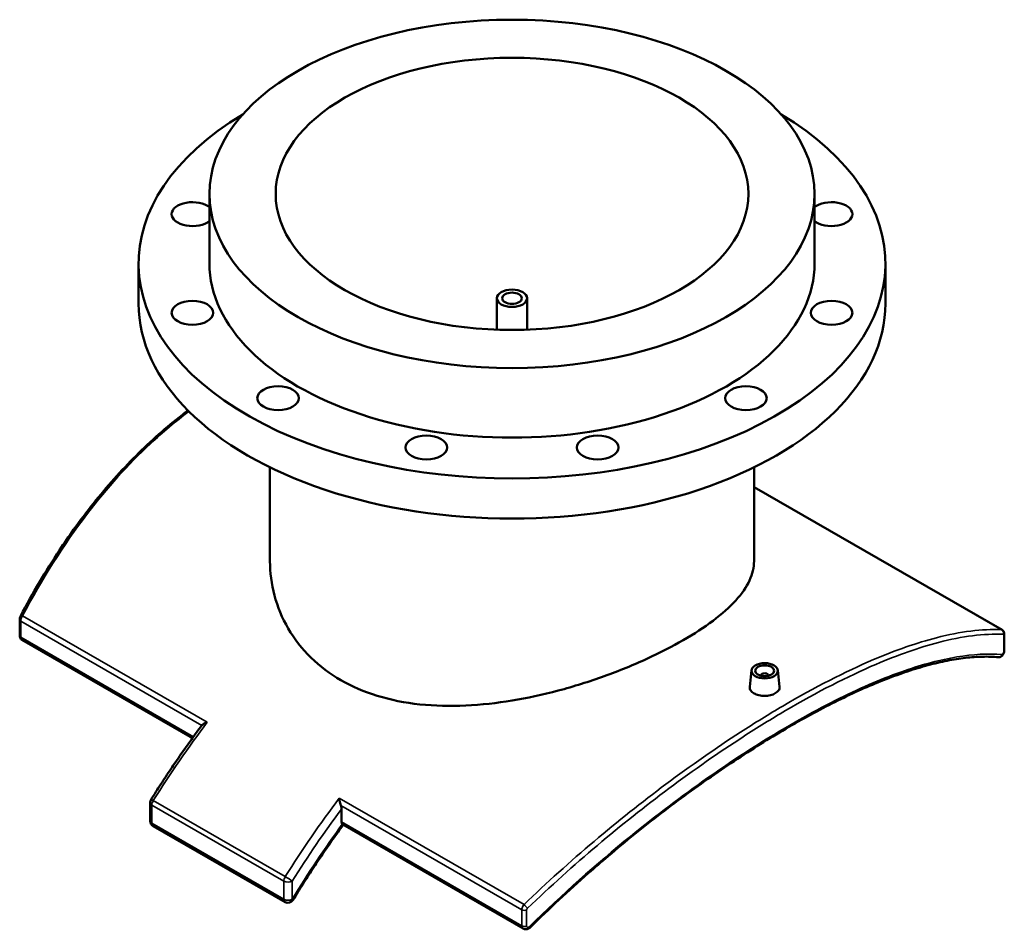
# Model space of a CAD drawing. Header units: millimetres. Extents: x -263 to 1367, y -1057 to 1215.
# Tile 8 of 8: x 846 to 1367, y 734 to 1215. Entities that reach past the tile are written whole.
import ezdxf

# ---------------------------------------------------------------- set-up
doc = ezdxf.new("R2010")
doc.units = ezdxf.units.MM
doc.layers.add('Visible (ANSI)', color=7, linetype='Continuous', lineweight=50)
doc.layers.add('Visible Narrow (ANSI)', color=7, linetype='Continuous', lineweight=35)

msp = doc.modelspace()

# ---------------------------------------------------------------- linework, layer by layer
at = {"layer": 'Visible (ANSI)'}
for p, q in [((946.495, 1085.916), (946.495, 1122.705)), ((1266.495, 1085.916), (1266.495, 1122.705)), ((908.995, 1064.659), (908.995, 1085.916)), ((1303.995, 1064.659), (1303.995, 1085.916)), ((1098.495, 1050.87), (1098.495, 1067.521)), ((1114.495, 1050.87), (1114.495, 1067.521)), ((978.495, 928.411), (978.495, 978.046)), ((1234.495, 928.411), (1234.495, 978.046)), ((1234.495, 967.638), (1365.698, 892.083)), ((846.106, 897.522), (846.106, 889.016)), ((937.487, 834.847), (847.291, 886.787)), ((1366.883, 889.854), (1366.883, 881.348)), ((1233.151, 870.712), (1232.222, 862.044)), ((1247.124, 870.712), (1248.055, 862.035)), ((1238.138, 867.824), (1238.138, 868.01)), ((1242.138, 867.824), (1242.138, 868.01)), ((915.113, 791.086), (915.113, 800.696)), ((1016.338, 797.337), (1016.338, 790.509)), ((916.691, 788.356), (986.482, 748.166)), ((1112.45, 734.092), (1016.952, 789.086))]:
    msp.add_line(p, q, dxfattribs=at)
for centre, start, end in [((918.263, 800.696), 148.0118, 180), ((918.263, 791.086), 180, 240.06401), ((988.054, 750.895), 240.06401, 328.8252)]:
    msp.add_arc(centre, 3.15, start, end, dxfattribs=at)
for centre, major_axis in [((1106.495, 1122.705), (-160, 0)), ((1106.495, 1122.705), (-125, 0)), ((1106.495, 1067.521), (-8, 0)), ((1106.495, 1067.521), (-5.2, 0)), ((937.457, 1059.833), (-11, 0)), ((1275.532, 1059.833), (-11, 0)), ((982.751, 1014.656), (-11, 0)), ((1230.238, 1014.656), (-11, 0)), ((1061.201, 988.574), (-11, 0)), ((1151.788, 988.574), (-11, 0)), ((1240.138, 870.463), (-7, 0)), ((1240.138, 870.463), (-5, 0))]:
    msp.add_ellipse(centre, major_axis=major_axis, ratio=0.5758617, dxfattribs=at)
for centre, major_axis, ratio, start_param, end_param in [((1106.495, 1085.916), (-197.5, 0), 0.5758617, 5.5175539, 10.1904093), ((937.457, 1111.998), (-11, 0), 0.5758617, 3.7482695, 8.8181012), ((1275.532, 1111.998), (11, 0), 0.5758617, 3.7482695, 8.8181012), ((1106.495, 1085.916), (-160, 0), 0.5758617, 0, 3.1415927), ((1106.495, 1064.659), (-197.5, 0), 0.5758617, 0, 3.1415927), ((1240.138, 868.01), (-2, 0), 0.5758617, 2.9729035, 6.4518745), ((1018.566, 791.792), (-1.572, -2.73), 0.5780931, 5.4958534, 6.090213)]:
    msp.add_ellipse(centre, major_axis=major_axis, ratio=ratio, start_param=start_param, end_param=end_param, dxfattribs=at)
for points, knots in [([(935.111, 1008.137), (934.131, 1007.402), (933.155, 1006.657), (927.944, 1002.619), (923.776, 999.165), (915.595, 991.94), (911.582, 988.168), (903.724, 980.322), (899.878, 976.249), (892.361, 967.82), (888.69, 963.464), (881.529, 954.491), (878.04, 949.873), (872.097, 941.581), (869.602, 937.959), (863.498, 928.746), (859.954, 923.075), (853.108, 911.477), (849.805, 905.55), (846.623, 899.51)], [22.2402186, 22.2402186, 22.2402186, 22.2402186, 22.6733918, 22.6733918, 24.5628411, 24.5628411, 26.4522904, 26.4522904, 28.3417398, 28.3417398, 30.2311891, 30.2311891, 32.1206384, 32.1206384, 33.5377254, 33.5377254, 35.6633559, 35.6633559, 37.7889864, 37.7889864, 37.7889864, 37.7889864]), ([(978.495, 928.411), (978.495, 922.506), (979.251, 916.382), (982.451, 904.31), (984.894, 898.365), (991.387, 887.232), (995.443, 882.037), (1004.866, 872.833), (1010.234, 868.826), (1021.736, 862.203), (1028.218, 859.385), (1042.283, 855.063), (1049.866, 853.556), (1065.63, 851.873), (1073.824, 851.692), (1090.27, 852.45), (1098.522, 853.386), (1114.46, 856.014), (1122.709, 857.8), (1139.158, 862.165), (1147.357, 864.743), (1163.128, 870.425), (1170.714, 873.534), (1184.779, 879.985), (1191.258, 883.327), (1202.75, 889.945), (1208.117, 893.424), (1217.542, 900.5), (1221.6, 904.097), (1228.096, 911.238), (1230.54, 914.789), (1233.739, 921.738), (1234.495, 925.138), (1234.495, 928.411)], [29.2612577, 29.2612577, 29.2612577, 29.2612577, 31.7011362, 31.7011362, 34.1410147, 34.1410147, 36.5808933, 36.5808933, 39.0207718, 39.0207718, 41.4606503, 41.4606503, 43.9005289, 43.9005289, 46.3404074, 46.3404074, 48.780286, 48.780286, 51.2180039, 51.2180039, 53.6557218, 53.6557218, 56.0934398, 56.0934398, 58.5311577, 58.5311577, 60.9688756, 60.9688756, 63.4065936, 63.4065936, 65.8443115, 65.8443115, 68.2820295, 68.2820295, 68.2820295, 68.2820295]), ([(846.623, 899.51), (846.56, 899.391), (846.502, 899.269), (846.399, 899.021), (846.352, 898.895), (846.27, 898.637), (846.234, 898.506), (846.174, 898.238), (846.15, 898.101), (846.116, 897.819), (846.106, 897.674), (846.106, 897.522)], [0, 0, 0, 0, 0.02314838, 0.02314838, 0.04629677, 0.04629677, 0.06944515, 0.06944515, 0.09259353, 0.09259353, 0.11574192, 0.11574192, 0.11574192, 0.11574192]), ([(1365.698, 892.083), (1365.908, 891.962), (1366.088, 891.811), (1366.388, 891.485), (1366.502, 891.31), (1366.673, 890.978), (1366.731, 890.821), (1366.815, 890.526), (1366.841, 890.388), (1366.875, 890.125), (1366.882, 890), (1366.883, 889.871), (1366.883, 889.862), (1366.883, 889.854)], [0.02475076, 0.02475076, 0.02475076, 0.02475076, 0.041611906, 0.041611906, 0.059810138, 0.059810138, 0.078008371, 0.078008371, 0.096206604, 0.096206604, 0.114404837, 0.114404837, 0.115741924, 0.115741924, 0.115741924, 0.115741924]), ([(846.106, 889.016), (846.106, 888.897), (846.112, 888.773), (846.143, 888.512), (846.167, 888.375), (846.246, 888.083), (846.301, 887.927), (846.465, 887.598), (846.574, 887.423), (846.873, 887.083), (847.065, 886.917), (847.291, 886.787)], [0, 0, 0, 0, 0.018197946, 0.018197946, 0.036395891, 0.036395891, 0.054593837, 0.054593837, 0.072791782, 0.072791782, 0.090989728, 0.090989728, 0.090989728, 0.090989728]), ([(1366.883, 881.348), (1366.883, 881.016), (1366.838, 880.715), (1366.698, 880.135), (1366.602, 879.858), (1366.358, 879.324), (1366.213, 879.068), (1365.842, 878.572), (1365.624, 878.327), (1365.163, 878.013), (1365.021, 877.931), (1364.608, 877.753), (1364.299, 877.667), (1363.874, 877.667), (1363.811, 877.669), (1363.747, 877.674)], [0, 0, 0, 0, 0.05049297, 0.05049297, 0.10098594, 0.10098594, 0.15147892, 0.15147892, 0.20197189, 0.20197189, 0.220526, 0.220526, 0.24782772, 0.24782772, 0.25246486, 0.25246486, 0.25246486, 0.25246486]), ([(1363.747, 877.674), (1361.041, 877.899), (1358.234, 877.978), (1352.421, 877.846), (1349.415, 877.635), (1343.202, 876.921), (1339.996, 876.419), (1333.391, 875.126), (1329.991, 874.335), (1323.003, 872.466), (1319.415, 871.388), (1312.06, 868.95), (1308.293, 867.59), (1300.588, 864.594), (1296.651, 862.957), (1288.619, 859.413), (1284.525, 857.506), (1276.193, 853.429), (1271.956, 851.259), (1263.354, 846.667), (1258.99, 844.244), (1250.152, 839.155), (1245.679, 836.489), (1236.643, 830.924), (1232.08, 828.025), (1222.885, 822.007), (1218.253, 818.888), (1208.942, 812.442), (1204.262, 809.114), (1194.878, 802.263), (1190.173, 798.739), (1180.759, 791.508), (1176.05, 787.8), (1166.651, 780.214), (1161.961, 776.334), (1153.789, 769.406), (1150.299, 766.392), (1141.613, 758.75), (1136.438, 754.07), (1126.193, 744.533), (1121.122, 739.677), (1116.118, 734.739)], [0, 0, 0, 0, 1.8822503, 1.8822503, 3.7645005, 3.7645005, 5.6467508, 5.6467508, 7.529001, 7.529001, 9.4112513, 9.4112513, 11.2935016, 11.2935016, 13.1757518, 13.1757518, 15.0580021, 15.0580021, 16.9402523, 16.9402523, 18.8225026, 18.8225026, 20.7047529, 20.7047529, 22.5870031, 22.5870031, 24.4692534, 24.4692534, 26.3515037, 26.3515037, 28.2337539, 28.2337539, 30.1160042, 30.1160042, 31.9982544, 31.9982544, 33.4099421, 33.4099421, 35.5274737, 35.5274737, 37.6450052, 37.6450052, 37.6450052, 37.6450052]), ([(1234.526, 858.488), (1233.822, 858.893), (1233.212, 859.411), (1232.403, 860.552), (1232.205, 861.174), (1232.206, 861.852), (1232.212, 861.948), (1232.222, 862.044)], [2.39026779, 2.39026779, 2.39026779, 2.39026779, 2.6890871, 2.6890871, 2.98790641, 2.98790641, 3.03648461, 3.03648461, 3.03648461, 3.03648461]), ([(1248.054, 862.035), (1248.064, 861.942), (1248.069, 861.85), (1248.068, 861.195), (1247.869, 860.594), (1247.058, 859.484), (1246.447, 858.975), (1245.039, 858.164), (1244.147, 857.808), (1242.194, 857.326), (1241.132, 857.201), (1239.14, 857.18), (1238.078, 857.284), (1236.123, 857.735), (1235.231, 858.082), (1234.526, 858.488)], [5.3299141, 5.3299141, 5.3299141, 5.3299141, 5.3781742, 5.3781742, 5.6769218, 5.6769218, 5.9756695, 5.9756695, 6.2744171, 6.2744171, 6.5731647, 6.5731647, 6.871984, 6.871984, 7.1708034, 7.1708034, 7.1708034, 7.1708034]), ([(915.591, 802.365), (917.283, 805.074), (918.996, 807.766), (922.466, 813.117), (924.222, 815.776), (927.775, 821.057), (929.572, 823.679), (933.205, 828.885), (935.041, 831.469), (938.752, 836.595), (940.626, 839.138), (942.518, 841.66)], [0.84537041, 0.84537041, 0.84537041, 0.84537041, 0.87455605, 0.87455605, 0.9037417, 0.9037417, 0.93292735, 0.93292735, 0.962113, 0.962113, 0.99129865, 0.99129865, 0.99129865, 0.99129865]), ([(942.518, 841.66), (942.67, 841.863), (942.884, 842.057), (943.416, 842.438), (943.749, 842.624), (944.488, 842.961), (944.901, 843.113), (945.335, 843.24), (945.338, 843.241), (945.342, 843.242)], [0.01846714, 0.01846714, 0.01846714, 0.01846714, 0.13593327, 0.13593327, 0.26898684, 0.26898684, 0.40858194, 0.40858194, 0.40969882, 0.40969882, 0.40969882, 0.40969882]), ([(1015.133, 803.052), (1015.133, 803.049), (1015.134, 803.046), (1015.171, 802.646), (1015.228, 802.222), (1015.378, 801.37), (1015.471, 800.938), (1015.694, 800.072), (1015.827, 799.632), (1015.979, 799.222)], [-0.00112422, -0.00112422, -0.00112422, -0.00112422, 0, 0, 0.14101994, 0.14101994, 0.27538737, 0.27538737, 0.41127067, 0.41127067, 0.41127067, 0.41127067]), ([(1016.338, 797.337), (1016.338, 797.739), (1016.267, 798.256), (1016.101, 798.867), (1016.045, 799.043), (1015.979, 799.222)], [-0.51319248, -0.51319248, -0.51319248, -0.51319248, -0.36552804, -0.36552804, -0.3116154, -0.3116154, -0.3116154, -0.3116154]), ([(990.749, 749.265), (992.413, 752.015), (994.1, 754.749), (997.521, 760.183), (999.254, 762.883), (1002.764, 768.247), (1004.541, 770.911), (1008.138, 776.199), (1009.957, 778.823), (1013.58, 783.951), (1015.383, 786.456), (1017.205, 788.941)], [0.82085377, 0.82085377, 0.82085377, 0.82085377, 0.85134989, 0.85134989, 0.88184602, 0.88184602, 0.91234214, 0.91234214, 0.94283827, 0.94283827, 0.97240666, 0.97240666, 0.97240666, 0.97240666]), ([(1116.118, 734.739), (1115.951, 734.575), (1115.769, 734.426), (1115.375, 734.165), (1115.163, 734.052), (1114.705, 733.87), (1114.459, 733.801), (1113.928, 733.729), (1113.643, 733.726), (1113.05, 733.823), (1112.741, 733.925), (1112.451, 734.092), (1112.45, 734.092), (1112.45, 734.092)], [0, 0, 0, 0, 0.03229463, 0.03229463, 0.06458925, 0.06458925, 0.09688388, 0.09688388, 0.1291785, 0.1291785, 0.16144186, 0.16144186, 0.16147313, 0.16147313, 0.16147313, 0.16147313])]:
    msp.add_open_spline(points, degree=3, knots=knots, dxfattribs=at)
msp.add_open_spline([(1016.952, 789.086), (1016.879, 789.128), (1016.802, 789.194), (1016.72, 789.287)], degree=3, dxfattribs=at)
at = {"layer": 'Visible Narrow (ANSI)'}
for p, q in [((1234.495, 967.557), (1365.362, 892.195)), ((846.692, 888.202), (846.692, 896.708)), ((846.692, 896.708), (942.448, 841.566)), ((945.342, 843.242), (847.627, 899.513)), ((938.036, 835.6), (846.692, 888.202)), ((1366.582, 889.247), (1366.582, 880.741)), ((1112.848, 746.782), (1015.133, 803.052)), ((916.035, 799.414), (985.827, 759.223)), ((916.035, 789.803), (916.035, 799.414)), ((986.576, 761.582), (916.785, 801.772)), ((1015.979, 799.222), (1111.739, 744.078)), ((985.827, 749.613), (916.035, 789.803)), ((1111.739, 735.572), (1016.338, 790.509)), ((985.827, 759.223), (985.827, 749.613)), ((990.282, 749.613), (990.282, 759.223)), ((1111.739, 744.078), (1111.739, 735.572)), ((1114.207, 735.407), (1114.207, 743.913))]:
    msp.add_line(p, q, dxfattribs=at)
for centre, major_axis, ratio, start_param, end_param in [((848.106, 897.522), (-2, 0), 0.5758617, 0, 0.7853982), ((848.392, 898.578), (-1.769, 0.932), 0.2827756, 5.3022959, 6.2831853), ((1364.597, 890.379), (0.087, 1.998), 0.8942476, 4.4426027, 5.8899648), ((848.106, 889.016), (-2, 0), 0.5758617, 0, 0.7853982), ((1364.883, 889.854), (2, 0), 0.5758617, 5.7280424, 6.2831853), ((1364.883, 881.348), (2, 0), 0.5758617, 5.7280424, 6.2831853), ((1363.913, 879.668), (-0.165, -1.993), 0.8956157, 0, 1.3351559), ((1071.599, 689.062), (164.681, 285.973), 0.5780931, 1.355178, 1.5088904), ((918.263, 800.696), (-2.672, 1.669), 0.0504812, 5.3296835, 6.2831853), ((1141.39, 648.871), (-164.681, -285.973), 0.5780931, 4.4967706, 4.650483), ((918.263, 800.696), (-3.15, 0), 0.5758617, 0, 0.7853982), ((918.263, 800.696), (1.572, 2.73), 0.5780931, 1.5088904, 2.3542608), ((1143.618, 647.589), (163.109, 283.243), 0.5780931, 1.3666807, 1.5088904), ((918.263, 791.086), (-3.15, 0), 0.5758617, 0, 0.7853982), ((918.263, 791.086), (-1.572, -2.73), 0.5780931, 5.4958534, 6.2831853), ((1143.618, 647.589), (-158.767, -275.704), 0.5780931, 4.5243672, 4.6749997), ((988.054, 760.506), (-1.572, -2.73), 0.5780931, 4.650483, 5.4958534), ((988.054, 760.506), (-2.672, 1.669), 0.0504812, 3.7588872, 5.3296835), ((988.054, 760.506), (3.15, 0), 0.5758617, 3.9269908, 5.4977871), ((988.054, 750.895), (-3.15, 0), 0.5758617, 0.7853982, 2.3561945), ((988.054, 750.895), (-1.572, -2.73), 0.5780931, 5.4958534, 6.2831853), ((988.054, 750.895), (2.695, -1.631), 0.0305015, 0, 0.6167196), ((1113.613, 745.847), (-1.386, 1.442), 0.0598277, 3.9110126, 5.3583747), ((1113.153, 744.892), (2, 0), 0.5758617, 3.9269908, 5.2675319), ((1113.153, 736.386), (-2, 0), 0.5758617, 0.7853982, 2.1259393), ((1114.713, 736.163), (1.405, -1.424), 0.0481073, 0, 0.7678071)]:
    msp.add_ellipse(centre, major_axis=major_axis, ratio=ratio, start_param=start_param, end_param=end_param, dxfattribs=at)
for points, knots in [([(847.627, 899.513), (857.851, 918.868), (869.309, 937.051), (892.295, 967.081), (903.427, 979.477), (921.829, 996.659), (928.623, 1002.38), (935.599, 1007.649)], [-37.7889864, -37.7889864, -37.7889864, -37.7889864, -30.9837972, -30.9837972, -25.4205544, -25.4205544, -22.3246705, -22.3246705, -22.3246705, -22.3246705]), ([(846.692, 896.708), (846.692, 896.958), (846.721, 897.228), (846.868, 897.95), (847.03, 898.414), (847.358, 899.08), (847.487, 899.304), (847.627, 899.513)], [-0.11574192, -0.11574192, -0.11574192, -0.11574192, -0.08223835, -0.08223835, -0.02863264, -0.02863264, 0, 0, 0, 0]), ([(1365.362, 892.195), (1355.138, 892.651), (1343.68, 891.217), (1320.693, 885.296), (1309.561, 881.413), (1282.719, 869.979), (1266.58, 861.716), (1242.37, 847.507), (1234.897, 842.892), (1214.374, 829.604), (1201.14, 820.38), (1175.188, 800.984), (1162.476, 790.878), (1137.345, 769.589), (1124.929, 758.409), (1112.848, 746.782)], [-37.7889864, -37.7889864, -37.7889864, -37.7889864, -30.9837117, -30.9837117, -25.4204227, -25.4204227, -18.3529326, -18.3529326, -15.2796433, -15.2796433, -10.0199914, -10.0199914, -5.0099957, -5.0099957, 0, 0, 0, 0]), ([(1365.698, 892.083), (1365.69, 892.087), (1365.683, 892.091), (1365.579, 892.147), (1365.474, 892.18), (1365.362, 892.195)], [-0.02475076, -0.02475076, -0.02475076, -0.02475076, -0.022983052, -0.022983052, 0, 0, 0, 0]), ([(847.291, 886.787), (847.15, 886.869), (847.029, 886.991), (846.837, 887.312), (846.767, 887.512), (846.704, 887.884), (846.692, 888.039), (846.692, 888.202)], [-0.090989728, -0.090989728, -0.090989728, -0.090989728, -0.056751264, -0.056751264, -0.021827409, -0.021827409, 0, 0, 0, 0]), ([(1114.669, 744.869), (1126.721, 756.429), (1139.107, 767.546), (1164.172, 788.719), (1176.849, 798.772), (1202.725, 818.072), (1215.919, 827.252), (1236.375, 840.484), (1243.824, 845.081), (1267.949, 859.239), (1284.028, 867.479), (1310.761, 878.899), (1321.845, 882.784), (1344.725, 888.73), (1356.127, 890.19), (1366.296, 889.771)], [0, 0, 0, 0, 5.0099957, 5.0099957, 10.0199914, 10.0199914, 15.2796433, 15.2796433, 18.3529326, 18.3529326, 25.4204227, 25.4204227, 30.9837117, 30.9837117, 37.7889864, 37.7889864, 37.7889864, 37.7889864]), ([(1366.296, 889.771), (1366.33, 889.77), (1366.362, 889.762), (1366.439, 889.721), (1366.479, 889.678), (1366.557, 889.528), (1366.582, 889.399), (1366.582, 889.247)], [0, 0, 0, 0, 0.02298305, 0.02298305, 0.05975594, 0.05975594, 0.11574192, 0.11574192, 0.11574192, 0.11574192]), ([(1366.582, 880.741), (1366.582, 880.681), (1366.579, 880.618), (1366.559, 880.448), (1366.538, 880.338), (1366.47, 880.083), (1366.417, 879.938), (1366.273, 879.627), (1366.175, 879.468), (1365.947, 879.191), (1365.813, 879.093), (1365.666, 879.058), (1365.637, 879.056), (1365.61, 879.058)], [0, 0, 0, 0, 0.02182741, 0.02182741, 0.05675126, 0.05675126, 0.10215227, 0.10215227, 0.16117359, 0.16117359, 0.23400864, 0.23400864, 0.25246486, 0.25246486, 0.25246486, 0.25246486]), ([(1365.61, 879.058), (1358.321, 879.644), (1350.376, 879.206), (1333.191, 876.329), (1323.952, 873.889), (1303.379, 866.77), (1291.927, 861.904), (1273.501, 852.81), (1266.938, 849.349), (1244.099, 836.568), (1227.177, 825.871), (1196.442, 804.295), (1182.74, 793.946), (1150.968, 768.137), (1132.978, 752.135), (1115.771, 735.186)], [0, 0, 0, 0, 4.9202945, 4.9202945, 9.8405891, 9.8405891, 15.2159348, 15.2159348, 18.0776118, 18.0776118, 24.977239, 24.977239, 30.4035086, 30.4035086, 37.6450052, 37.6450052, 37.6450052, 37.6450052]), ([(1112.848, 746.782), (1112.77, 746.69), (1112.694, 746.594), (1112.38, 746.167), (1112.175, 745.804), (1111.911, 745.15), (1111.828, 744.863), (1111.753, 744.411), (1111.739, 744.241), (1111.739, 744.078)], [-0.11574192, -0.11574192, -0.11574192, -0.11574192, -0.10215137, -0.10215137, -0.05675076, -0.05675076, -0.02182722, -0.02182722, 0, 0, 0, 0]), ([(1114.207, 743.913), (1114.207, 743.973), (1114.213, 744.034), (1114.244, 744.197), (1114.279, 744.3), (1114.389, 744.531), (1114.474, 744.658), (1114.604, 744.805), (1114.636, 744.838), (1114.669, 744.869)], [0, 0, 0, 0, 0.02182722, 0.02182722, 0.05675076, 0.05675076, 0.10215137, 0.10215137, 0.11574192, 0.11574192, 0.11574192, 0.11574192]), ([(1111.739, 735.572), (1111.739, 734.961), (1111.951, 734.458), (1112.361, 734.147), (1112.405, 734.118), (1112.45, 734.092)], [-0.252464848, -0.252464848, -0.252464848, -0.252464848, -0.170719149, -0.170719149, -0.161473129, -0.161473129, -0.161473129, -0.161473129]), ([(1115.771, 735.186), (1115.716, 735.132), (1115.658, 735.081), (1115.5, 734.963), (1115.396, 734.903), (1115.156, 734.799), (1115.017, 734.766), (1114.719, 734.754), (1114.566, 734.796), (1114.295, 734.995), (1114.207, 735.184), (1114.207, 735.407)], [0, 0, 0, 0, 0.02312014, 0.02312014, 0.06011238, 0.06011238, 0.10820228, 0.10820228, 0.17071915, 0.17071915, 0.25246485, 0.25246485, 0.25246485, 0.25246485])]:
    msp.add_open_spline(points, degree=3, knots=knots, dxfattribs=at)

doc.saveas('drawing.dxf')
